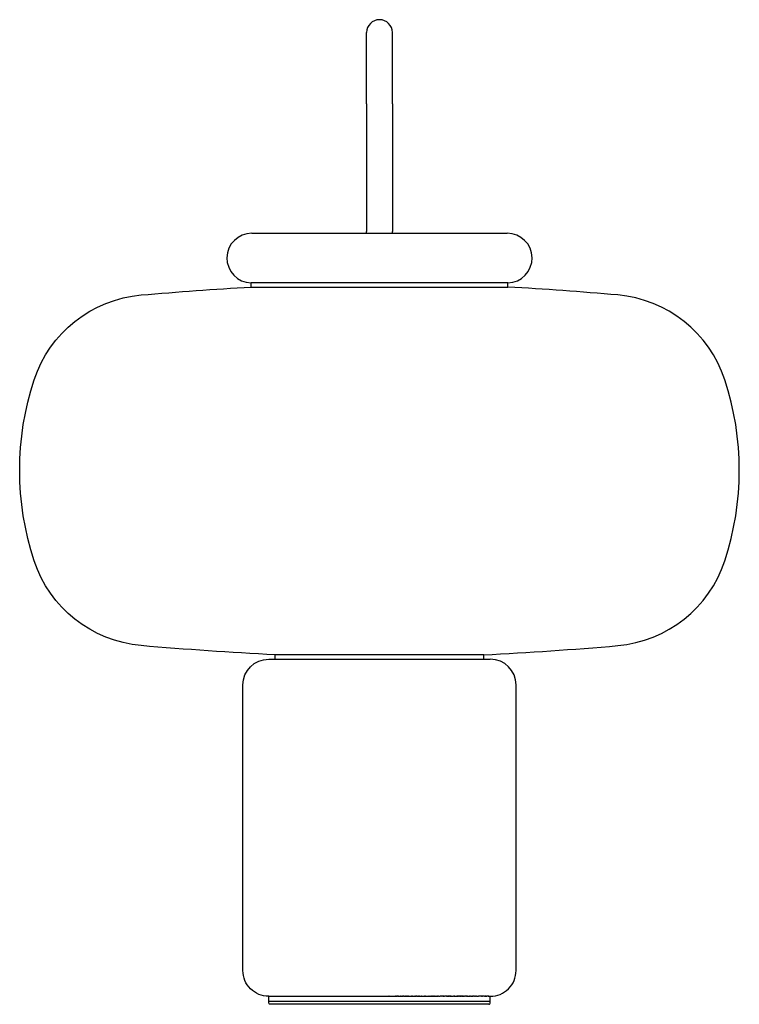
# Model space of a CAD drawing. Extents: x 436 to 1022, y 0 to 752.
# Tile 3 of 3: x 798 to 1022, y 445 to 752. Entities that reach past the tile are written whole.
import ezdxf

# ---------------------------------------------------------------- set-up
doc = ezdxf.new("R2010")
doc.units = 0
doc.header["$MEASUREMENT"] = 0
doc.layers.add('MAKE2D$VISIBLE$LINES', color=178, linetype='CONTINUOUS')

msp = doc.modelspace()

# ---------------------------------------------------------------- linework, layer by layer
at = {"layer": 'MAKE2D$VISIBLE$LINES'}
for p, q in [((905.94, 725.52), (905.94, 747.77)), ((913.94, 725.52), (913.94, 747.77)), ((905.94, 725.52), (905.94, 685.77)), ((913.94, 725.52), (913.94, 685.77)), ((870.19, 685.27), (909.94, 685.27)), ((870.19, 685.27), (870.19, 685.27)), ((905.94, 685.27), (905.94, 685.77)), ((909.94, 685.27), (949.69, 685.27)), ((913.94, 685.27), (913.94, 685.77)), ((909.94, 669.77), (869.94, 669.77)), ((869.94, 668.49), (869.94, 669.77)), ((949.94, 669.77), (909.94, 669.77)), ((949.94, 668.49), (949.94, 669.77)), ((869.94, 668.49), (909.94, 668.49)), ((909.94, 668.49), (949.94, 668.49)), ((875.44, 552.6), (909.94, 552.6)), ((875.44, 552.6), (875.44, 552.6)), ((909.94, 553.95), (877.44, 553.95)), ((877.44, 552.6), (877.44, 553.95)), ((942.44, 553.95), (909.94, 553.95)), ((909.94, 552.6), (910.22, 552.6)), ((910.22, 552.6), (910.3, 552.6)), ((910.3, 552.6), (910.58, 552.6)), ((910.58, 552.6), (910.64, 552.6)), ((910.64, 552.6), (911.21, 552.6)), ((911.21, 552.6), (911.23, 552.6)), ((911.23, 552.6), (911.56, 552.6)), ((911.56, 552.6), (911.59, 552.6)), ((911.59, 552.6), (911.88, 552.6)), ((911.88, 552.6), (911.9, 552.6)), ((911.9, 552.6), (912.19, 552.6)), ((912.19, 552.6), (912.21, 552.6)), ((912.21, 552.6), (912.49, 552.6)), ((912.49, 552.6), (912.54, 552.6)), ((912.54, 552.6), (912.86, 552.6)), ((912.86, 552.6), (912.87, 552.6)), ((912.87, 552.6), (913.51, 552.6)), ((913.51, 552.6), (913.53, 552.6)), ((913.53, 552.6), (913.86, 552.6)), ((913.86, 552.6), (913.91, 552.6)), ((913.91, 552.6), (914.16, 552.6)), ((914.16, 552.6), (914.2, 552.6)), ((914.2, 552.6), (914.49, 552.6)), ((914.49, 552.6), (914.54, 552.6)), ((914.54, 552.6), (914.86, 552.6)), ((914.86, 552.6), (914.91, 552.6)), ((914.91, 552.6), (915.48, 552.6)), ((915.48, 552.6), (915.54, 552.6)), ((915.54, 552.6), (915.85, 552.6)), ((915.85, 552.6), (915.87, 552.6)), ((915.87, 552.6), (916.2, 552.6)), ((916.2, 552.6), (916.21, 552.6)), ((916.21, 552.6), (916.53, 552.6)), ((916.53, 552.6), (916.54, 552.6)), ((916.54, 552.6), (916.88, 552.6)), ((916.88, 552.6), (916.93, 552.6)), ((916.93, 552.6), (917.18, 552.6)), ((917.18, 552.6), (917.22, 552.6)), ((917.22, 552.6), (917.56, 552.6)), ((917.56, 552.6), (917.9, 552.6)), ((917.56, 552.6), (917.56, 552.6)), ((917.9, 552.6), (917.93, 552.6)), ((917.93, 552.6), (918.56, 552.6)), ((918.56, 552.6), (918.57, 552.6)), ((918.57, 552.6), (918.89, 552.6)), ((918.89, 552.6), (918.91, 552.6)), ((918.91, 552.6), (919.25, 552.6)), ((919.25, 552.6), (919.26, 552.6)), ((919.26, 552.6), (919.59, 552.6)), ((919.59, 552.6), (919.61, 552.6)), ((919.61, 552.6), (920.26, 552.6)), ((920.26, 552.6), (920.29, 552.6)), ((920.29, 552.6), (920.57, 552.6)), ((920.57, 552.6), (920.6, 552.6)), ((920.6, 552.6), (920.94, 552.6)), ((920.94, 552.6), (920.96, 552.6)), ((920.96, 552.6), (921.28, 552.6)), ((921.28, 552.6), (921.29, 552.6)), ((921.29, 552.6), (921.56, 552.6)), ((921.56, 552.6), (921.61, 552.6)), ((921.61, 552.6), (922.28, 552.6)), ((922.28, 552.6), (922.92, 552.6)), ((922.28, 552.6), (922.28, 552.6)), ((922.92, 552.6), (922.95, 552.6)), ((922.95, 552.6), (923.95, 552.6)), ((923.95, 552.6), (924.93, 552.6)), ((923.95, 552.6), (923.95, 552.6)), ((924.93, 552.6), (924.94, 552.6)), ((924.94, 552.6), (925.23, 552.6)), ((925.23, 552.6), (925.32, 552.6)), ((925.32, 552.6), (925.92, 552.6)), ((925.92, 552.6), (925.95, 552.6)), ((925.95, 552.6), (926.85, 552.6)), ((926.85, 552.6), (926.92, 552.6)), ((926.92, 552.6), (927.2, 552.6)), ((927.2, 552.6), (927.27, 552.6)), ((927.27, 552.6), (927.53, 552.6)), ((927.53, 552.6), (927.55, 552.6)), ((927.55, 552.6), (927.84, 552.6)), ((927.84, 552.6), (927.85, 552.6)), ((927.85, 552.6), (928.17, 552.6)), ((928.17, 552.6), (928.18, 552.6)), ((928.18, 552.6), (928.48, 552.6)), ((928.48, 552.6), (928.51, 552.6)), ((928.51, 552.6), (928.76, 552.6)), ((928.76, 552.6), (928.82, 552.6)), ((928.82, 552.6), (928.83, 552.6)), ((928.83, 552.6), (929, 552.6)), ((929, 552.6), (929.04, 552.6)), ((929.04, 552.6), (929.14, 552.6)), ((929.14, 552.6), (929.19, 552.6)), ((929.19, 552.6), (929.35, 552.6)), ((929.35, 552.6), (929.37, 552.6)), ((929.37, 552.6), (929.55, 552.6)), ((929.55, 552.6), (929.55, 552.6)), ((929.55, 552.6), (929.73, 552.6)), ((929.73, 552.6), (929.77, 552.6)), ((929.77, 552.6), (929.92, 552.6)), ((929.92, 552.6), (929.94, 552.6)), ((929.94, 552.6), (930.04, 552.6)), ((930.04, 552.6), (930.13, 552.6)), ((930.13, 552.6), (930.23, 552.6)), ((930.23, 552.6), (930.47, 552.6)), ((930.47, 552.6), (930.63, 552.6)), ((930.63, 552.6), (930.69, 552.6)), ((930.69, 552.6), (930.78, 552.6)), ((930.78, 552.6), (930.86, 552.6)), ((930.86, 552.6), (930.92, 552.6)), ((930.92, 552.6), (930.95, 552.6)), ((930.95, 552.6), (931.04, 552.6)), ((931.04, 552.6), (931.12, 552.6)), ((931.12, 552.6), (931.21, 552.6)), ((931.21, 552.6), (931.29, 552.6)), ((931.29, 552.6), (931.37, 552.6)), ((931.37, 552.6), (931.46, 552.6)), ((931.46, 552.6), (931.54, 552.6)), ((931.54, 552.6), (931.59, 552.6)), ((931.59, 552.6), (931.62, 552.6)), ((931.62, 552.6), (931.77, 552.6)), ((931.77, 552.6), (931.8, 552.6)), ((931.8, 552.6), (931.92, 552.6)), ((931.92, 552.6), (932, 552.6)), ((932, 552.6), (932.13, 552.6)), ((932.13, 552.6), (932.17, 552.6)), ((932.17, 552.6), (932.56, 552.6)), ((932.56, 552.6), (932.6, 552.6)), ((932.6, 552.6), (932.75, 552.6)), ((932.75, 552.6), (932.77, 552.6)), ((932.77, 552.6), (932.89, 552.6)), ((932.89, 552.6), (932.96, 552.6)), ((932.96, 552.6), (933.1, 552.6)), ((933.1, 552.6), (933.16, 552.6)), ((933.16, 552.6), (933.29, 552.6)), ((933.29, 552.6), (933.35, 552.6)), ((933.35, 552.6), (933.47, 552.6)), ((933.47, 552.6), (933.51, 552.6)), ((933.51, 552.6), (933.64, 552.6)), ((933.64, 552.6), (933.68, 552.6)), ((933.68, 552.6), (934.04, 552.6)), ((934.04, 552.6), (934.08, 552.6)), ((934.08, 552.6), (934.21, 552.6)), ((934.21, 552.6), (934.26, 552.6)), ((934.26, 552.6), (934.37, 552.6)), ((934.37, 552.6), (934.41, 552.6)), ((934.41, 552.6), (934.74, 552.6)), ((934.74, 552.6), (934.78, 552.6)), ((934.78, 552.6), (934.83, 552.6)), ((934.83, 552.6), (935.1, 552.6)), ((935.1, 552.6), (935.27, 552.6)), ((935.27, 552.6), (935.3, 552.6)), ((935.3, 552.6), (935.43, 552.6)), ((935.43, 552.6), (935.44, 552.6)), ((935.44, 552.6), (935.61, 552.6)), ((935.61, 552.6), (935.69, 552.6)), ((935.69, 552.6), (935.78, 552.6)), ((935.78, 552.6), (936.11, 552.6)), ((936.11, 552.6), (936.19, 552.6)), ((936.19, 552.6), (936.27, 552.6)), ((936.27, 552.6), (936.43, 552.6)), ((936.43, 552.6), (936.44, 552.6)), ((936.44, 552.6), (936.75, 552.6)), ((936.75, 552.6), (936.8, 552.6)), ((936.8, 552.6), (936.91, 552.6)), ((936.91, 552.6), (937.03, 552.6)), ((936.91, 552.6), (936.91, 552.6)), ((937.03, 552.6), (937.07, 552.6)), ((937.07, 552.6), (937.22, 552.6)), ((937.22, 552.6), (937.26, 552.6)), ((937.26, 552.6), (937.37, 552.6)), ((937.37, 552.6), (937.48, 552.6)), ((937.37, 552.6), (937.37, 552.6)), ((937.48, 552.6), (937.53, 552.6)), ((937.53, 552.6), (937.97, 552.6)), ((937.97, 552.6), (938.01, 552.6)), ((938.01, 552.6), (938.12, 552.6)), ((938.12, 552.6), (938.22, 552.6)), ((938.12, 552.6), (938.12, 552.6)), ((938.22, 552.6), (938.26, 552.6)), ((938.26, 552.6), (938.4, 552.6)), ((938.4, 552.6), (938.42, 552.6)), ((938.42, 552.6), (938.52, 552.6)), ((938.52, 552.6), (938.54, 552.6)), ((938.54, 552.6), (938.62, 552.6)), ((938.62, 552.6), (938.68, 552.6)), ((938.68, 552.6), (938.95, 552.6)), ((938.95, 552.6), (939, 552.6)), ((939, 552.6), (939.09, 552.6)), ((939.09, 552.6), (939.22, 552.6)), ((939.09, 552.6), (939.09, 552.6)), ((939.22, 552.6), (939.26, 552.6)), ((939.26, 552.6), (939.35, 552.6)), ((939.35, 552.6), (939.44, 552.6)), ((939.35, 552.6), (939.35, 552.6)), ((939.44, 552.6), (939.48, 552.6)), ((939.48, 552.6), (939.98, 552.6)), ((939.98, 552.6), (940.01, 552.6)), ((940.01, 552.6), (940.08, 552.6)), ((940.08, 552.6), (940.16, 552.6)), ((940.16, 552.6), (940.22, 552.6)), ((940.22, 552.6), (940.23, 552.6)), ((940.23, 552.6), (940.3, 552.6)), ((940.3, 552.6), (940.37, 552.6)), ((940.37, 552.6), (940.44, 552.6)), ((940.44, 552.6), (940.45, 552.6)), ((940.45, 552.6), (940.51, 552.6)), ((940.51, 552.6), (940.58, 552.6)), ((940.58, 552.6), (940.65, 552.6)), ((940.65, 552.6), (940.68, 552.6)), ((940.68, 552.6), (940.79, 552.6)), ((940.79, 552.6), (940.84, 552.6)), ((940.84, 552.6), (940.9, 552.6)), ((940.9, 552.6), (941.01, 552.6)), ((940.9, 552.6), (940.9, 552.6)), ((941.01, 552.6), (941.02, 552.6)), ((941.02, 552.6), (941.11, 552.6)), ((941.11, 552.6), (941.13, 552.6)), ((941.13, 552.6), (941.19, 552.6)), ((941.19, 552.6), (941.24, 552.6)), ((941.24, 552.6), (941.29, 552.6)), ((941.29, 552.6), (941.32, 552.6)), ((941.32, 552.6), (941.39, 552.6)), ((941.39, 552.6), (941.62, 552.6)), ((941.62, 552.6), (941.71, 552.6)), ((941.71, 552.6), (941.75, 552.6)), ((941.75, 552.6), (941.79, 552.6)), ((941.79, 552.6), (941.82, 552.6)), ((941.82, 552.6), (941.9, 552.6)), ((941.9, 552.6), (941.93, 552.6)), ((941.93, 552.6), (941.96, 552.6)), ((941.96, 552.6), (942, 552.6)), ((942, 552.6), (942.06, 552.6)), ((942.06, 552.6), (942.09, 552.6)), ((942.09, 552.6), (942.25, 552.6)), ((942.25, 552.6), (942.32, 552.6)), ((942.25, 552.6), (942.25, 552.6)), ((942.32, 552.6), (942.35, 552.6)), ((942.35, 552.6), (942.4, 552.6)), ((942.4, 552.6), (942.44, 552.6)), ((942.44, 552.6), (942.44, 553.95)), ((942.44, 552.6), (943.7, 552.6)), ((943.7, 552.6), (943.79, 552.6)), ((943.79, 552.6), (944.38, 552.6)), ((944.38, 552.6), (944.4, 552.6)), ((944.4, 552.6), (944.43, 552.6)), ((944.43, 552.6), (944.44, 552.6)), ((875.44, 446.1), (875.44, 447.6)), ((875.44, 447.6), (909.94, 447.6)), ((875.44, 447.6), (875.44, 447.6)), ((875.44, 446.1), (909.94, 446.1)), ((875.44, 446.1), (875.44, 446.1)), ((909.94, 445.1), (875.94, 445.1)), ((909.94, 447.6), (910.24, 447.6)), ((909.94, 446.1), (944.44, 446.1)), ((943.94, 445.1), (909.94, 445.1)), ((910.26, 447.6), (910.24, 447.6)), ((910.26, 447.6), (910.54, 447.6)), ((910.58, 447.6), (910.54, 447.6)), ((910.58, 447.6), (912.52, 447.6)), ((912.54, 447.6), (912.52, 447.6)), ((912.54, 447.6), (912.87, 447.6)), ((912.9, 447.6), (912.87, 447.6)), ((912.9, 447.6), (913.86, 447.6)), ((913.92, 447.6), (913.86, 447.6)), ((913.92, 447.6), (914.2, 447.6)), ((914.21, 447.6), (914.2, 447.6)), ((914.21, 447.6), (914.53, 447.6)), ((914.54, 447.6), (914.53, 447.6)), ((914.54, 447.6), (914.86, 447.6)), ((914.97, 447.6), (914.86, 447.6)), ((914.97, 447.6), (915.17, 447.6)), ((915.2, 447.6), (915.17, 447.6)), ((915.2, 447.6), (915.48, 447.6)), ((915.62, 447.6), (915.48, 447.6)), ((915.62, 447.6), (915.87, 447.6)), ((915.93, 447.6), (915.87, 447.6)), ((915.93, 447.6), (916.5, 447.6)), ((916.62, 447.6), (916.5, 447.6)), ((916.62, 447.6), (916.88, 447.6)), ((917.02, 447.6), (916.88, 447.6)), ((917.02, 447.6), (917.22, 447.6)), ((917.38, 447.6), (917.22, 447.6)), ((917.38, 447.6), (917.56, 447.6)), ((917.62, 447.6), (917.56, 447.6)), ((917.62, 447.6), (917.9, 447.6)), ((918.01, 447.6), (917.9, 447.6)), ((918.01, 447.6), (918.23, 447.6)), ((918.33, 447.6), (918.23, 447.6)), ((918.33, 447.6), (918.57, 447.6)), ((918.61, 447.6), (918.57, 447.6)), ((918.61, 447.6), (918.91, 447.6)), ((918.96, 447.6), (918.91, 447.6)), ((918.96, 447.6), (919.25, 447.6)), ((919.27, 447.6), (919.25, 447.6)), ((919.27, 447.6), (919.57, 447.6)), ((919.63, 447.6), (919.57, 447.6)), ((919.63, 447.6), (919.91, 447.6)), ((920.04, 447.6), (919.91, 447.6)), ((920.04, 447.6), (920.26, 447.6)), ((920.34, 447.6), (920.26, 447.6)), ((920.34, 447.6), (920.6, 447.6)), ((920.64, 447.6), (920.6, 447.6)), ((920.64, 447.6), (920.91, 447.6)), ((921.04, 447.6), (920.91, 447.6)), ((921.04, 447.6), (921.28, 447.6)), ((921.44, 447.6), (921.28, 447.6)), ((921.44, 447.6), (921.61, 447.6)), ((921.64, 447.6), (921.61, 447.6)), ((921.64, 447.6), (921.95, 447.6)), ((922.04, 447.6), (921.95, 447.6)), ((922.04, 447.6), (922.28, 447.6)), ((922.42, 447.6), (922.28, 447.6)), ((922.42, 447.6), (922.62, 447.6)), ((922.63, 447.6), (922.62, 447.6)), ((922.63, 447.6), (922.95, 447.6)), ((923.01, 447.6), (922.95, 447.6)), ((923.01, 447.6), (923.29, 447.6)), ((923.35, 447.6), (923.29, 447.6)), ((923.35, 447.6), (923.95, 447.6)), ((924.03, 447.6), (923.95, 447.6)), ((924.03, 447.6), (924.27, 447.6)), ((924.33, 447.6), (924.27, 447.6)), ((924.33, 447.6), (924.94, 447.6)), ((925.01, 447.6), (924.94, 447.6)), ((925.01, 447.6), (925.26, 447.6)), ((925.4, 447.6), (925.26, 447.6)), ((925.4, 447.6), (925.6, 447.6)), ((925.63, 447.6), (925.6, 447.6)), ((925.63, 447.6), (925.92, 447.6)), ((925.98, 447.6), (925.92, 447.6)), ((925.98, 447.6), (926.25, 447.6)), ((926.36, 447.6), (926.25, 447.6)), ((926.36, 447.6), (926.57, 447.6)), ((926.68, 447.6), (926.57, 447.6)), ((926.68, 447.6), (926.89, 447.6)), ((926.92, 447.6), (926.89, 447.6)), ((926.92, 447.6), (927.21, 447.6)), ((927.27, 447.6), (927.21, 447.6)), ((927.27, 447.6), (927.53, 447.6)), ((927.56, 447.6), (927.53, 447.6)), ((927.56, 447.6), (927.83, 447.6)), ((927.89, 447.6), (927.83, 447.6)), ((927.89, 447.6), (928.14, 447.6)), ((928.26, 447.6), (928.14, 447.6)), ((928.26, 447.6), (928.48, 447.6)), ((928.54, 447.6), (928.48, 447.6)), ((928.54, 447.6), (928.79, 447.6)), ((928.99, 447.6), (928.79, 447.6)), ((928.99, 447.6), (929.07, 447.6)), ((929.19, 447.6), (929.07, 447.6)), ((929.19, 447.6), (929.24, 447.6)), ((929.37, 447.6), (929.24, 447.6)), ((929.37, 447.6), (929.41, 447.6)), ((929.73, 447.6), (929.41, 447.6)), ((929.73, 447.6), (929.87, 447.6)), ((929.92, 447.6), (929.87, 447.6)), ((929.92, 447.6), (930.02, 447.6)), ((930.1, 447.6), (930.02, 447.6)), ((930.1, 447.6), (930.17, 447.6)), ((930.28, 447.6), (930.17, 447.6)), ((930.28, 447.6), (930.32, 447.6)), ((930.45, 447.6), (930.32, 447.6)), ((930.45, 447.6), (930.47, 447.6)), ((930.81, 447.6), (930.47, 447.6)), ((930.81, 447.6), (930.92, 447.6)), ((930.96, 447.6), (930.92, 447.6)), ((930.96, 447.6), (931.09, 447.6)), ((931.13, 447.6), (931.09, 447.6)), ((931.13, 447.6), (931.26, 447.6)), ((931.34, 447.6), (931.26, 447.6)), ((931.34, 447.6), (931.43, 447.6)), ((931.51, 447.6), (931.43, 447.6)), ((931.51, 447.6), (931.59, 447.6)), ((931.68, 447.6), (931.59, 447.6)), ((931.68, 447.6), (931.78, 447.6)), ((931.86, 447.6), (931.78, 447.6)), ((931.86, 447.6), (931.96, 447.6)), ((932.03, 447.6), (931.96, 447.6)), ((932.03, 447.6), (932.12, 447.6)), ((932.2, 447.6), (932.12, 447.6)), ((932.2, 447.6), (932.56, 447.6)), ((932.61, 447.6), (932.56, 447.6)), ((932.61, 447.6), (932.75, 447.6)), ((932.8, 447.6), (932.75, 447.6)), ((932.8, 447.6), (932.93, 447.6)), ((933.04, 447.6), (932.93, 447.6)), ((933.04, 447.6), (933.12, 447.6)), ((933.21, 447.6), (933.12, 447.6)), ((933.21, 447.6), (933.3, 447.6)), ((933.37, 447.6), (933.3, 447.6)), ((933.37, 447.6), (933.46, 447.6)), ((933.53, 447.6), (933.46, 447.6)), ((933.53, 447.6), (933.68, 447.6)), ((933.7, 447.6), (933.68, 447.6)), ((933.7, 447.6), (933.86, 447.6)), ((933.91, 447.6), (933.86, 447.6)), ((933.91, 447.6), (934.04, 447.6)), ((934.09, 447.6), (934.04, 447.6)), ((934.09, 447.6), (934.22, 447.6)), ((934.33, 447.6), (934.22, 447.6)), ((934.33, 447.6), (934.4, 447.6)), ((934.49, 447.6), (934.4, 447.6)), ((934.49, 447.6), (934.55, 447.6)), ((934.65, 447.6), (934.55, 447.6)), ((934.65, 447.6), (934.73, 447.6)), ((934.8, 447.6), (934.73, 447.6)), ((934.8, 447.6), (934.89, 447.6)), ((934.96, 447.6), (934.89, 447.6)), ((934.96, 447.6), (935.1, 447.6)), ((935.11, 447.6), (935.1, 447.6)), ((935.11, 447.6), (935.27, 447.6)), ((935.37, 447.6), (935.27, 447.6)), ((935.37, 447.6), (935.44, 447.6)), ((935.53, 447.6), (935.44, 447.6)), ((935.53, 447.6), (935.61, 447.6)), ((935.69, 447.6), (935.61, 447.6)), ((935.69, 447.6), (935.78, 447.6)), ((935.84, 447.6), (935.78, 447.6)), ((935.84, 447.6), (935.94, 447.6)), ((935.99, 447.6), (935.94, 447.6)), ((935.99, 447.6), (936.11, 447.6)), ((936.14, 447.6), (936.11, 447.6)), ((936.14, 447.6), (936.27, 447.6)), ((936.3, 447.6), (936.27, 447.6)), ((936.3, 447.6), (936.41, 447.6)), ((936.68, 447.6), (936.41, 447.6)), ((936.68, 447.6), (936.74, 447.6)), ((936.81, 447.6), (936.74, 447.6)), ((936.81, 447.6), (936.91, 447.6)), ((937, 447.6), (936.91, 447.6)), ((937, 447.6), (937.06, 447.6)), ((937.14, 447.6), (937.06, 447.6)), ((937.14, 447.6), (937.19, 447.6)), ((937.28, 447.6), (937.19, 447.6)), ((937.28, 447.6), (937.37, 447.6)), ((937.41, 447.6), (937.37, 447.6)), ((937.41, 447.6), (937.53, 447.6)), ((937.54, 447.6), (937.53, 447.6)), ((937.54, 447.6), (937.67, 447.6)), ((937.68, 447.6), (937.67, 447.6)), ((937.68, 447.6), (937.82, 447.6)), ((937.87, 447.6), (937.82, 447.6)), ((937.87, 447.6), (937.97, 447.6)), ((938.01, 447.6), (937.97, 447.6)), ((938.01, 447.6), (938.12, 447.6)), ((938.2, 447.6), (938.12, 447.6)), ((938.2, 447.6), (938.25, 447.6)), ((938.32, 447.6), (938.25, 447.6)), ((938.32, 447.6), (938.4, 447.6)), ((938.45, 447.6), (938.4, 447.6)), ((938.45, 447.6), (938.54, 447.6)), ((938.57, 447.6), (938.54, 447.6)), ((938.57, 447.6), (938.67, 447.6)), ((938.69, 447.6), (938.67, 447.6)), ((938.69, 447.6), (938.82, 447.6)), ((938.88, 447.6), (938.82, 447.6)), ((938.88, 447.6), (938.95, 447.6)), ((939.04, 447.6), (938.95, 447.6)), ((939.04, 447.6), (939.08, 447.6)), ((939.17, 447.6), (939.08, 447.6)), ((939.17, 447.6), (939.22, 447.6)), ((939.27, 447.6), (939.22, 447.6)), ((939.27, 447.6), (939.35, 447.6)), ((939.4, 447.6), (939.35, 447.6)), ((939.4, 447.6), (939.46, 447.6)), ((939.52, 447.6), (939.46, 447.6)), ((939.52, 447.6), (939.61, 447.6)), ((939.63, 447.6), (939.61, 447.6)), ((939.63, 447.6), (939.73, 447.6)), ((939.74, 447.6), (939.73, 447.6)), ((939.74, 447.6), (939.86, 447.6)), ((940.17, 447.6), (939.86, 447.6)), ((940.17, 447.6), (940.21, 447.6)), ((940.28, 447.6), (940.21, 447.6)), ((940.28, 447.6), (940.32, 447.6)), ((940.37, 447.6), (940.32, 447.6)), ((940.37, 447.6), (940.43, 447.6)), ((940.48, 447.6), (940.43, 447.6)), ((940.48, 447.6), (940.57, 447.6)), ((940.59, 447.6), (940.57, 447.6)), ((940.59, 447.6), (940.79, 447.6)), ((940.84, 447.6), (940.79, 447.6)), ((940.84, 447.6), (940.9, 447.6)), ((940.94, 447.6), (940.9, 447.6)), ((940.94, 447.6), (941.01, 447.6)), ((941.03, 447.6), (941.01, 447.6)), ((941.03, 447.6), (941.11, 447.6)), ((941.14, 447.6), (941.11, 447.6)), ((941.14, 447.6), (941.2, 447.6)), ((941.24, 447.6), (941.2, 447.6)), ((941.24, 447.6), (941.31, 447.6)), ((941.33, 447.6), (941.31, 447.6)), ((941.33, 447.6), (941.41, 447.6)), ((941.66, 447.6), (941.41, 447.6)), ((941.66, 447.6), (941.71, 447.6)), ((941.74, 447.6), (941.71, 447.6)), ((941.74, 447.6), (941.81, 447.6)), ((942.02, 447.6), (941.81, 447.6)), ((942.02, 447.6), (942.06, 447.6)), ((942.1, 447.6), (942.06, 447.6)), ((942.1, 447.6), (942.15, 447.6)), ((942.17, 447.6), (942.15, 447.6)), ((942.17, 447.6), (942.25, 447.6)), ((942.27, 447.6), (942.25, 447.6)), ((942.27, 447.6), (942.33, 447.6)), ((942.39, 447.6), (942.33, 447.6)), ((942.39, 447.6), (942.41, 447.6)), ((942.47, 447.6), (942.41, 447.6)), ((942.47, 447.6), (942.5, 447.6)), ((942.54, 447.6), (942.5, 447.6)), ((942.54, 447.6), (942.57, 447.6)), ((942.61, 447.6), (942.57, 447.6)), ((942.61, 447.6), (942.65, 447.6)), ((942.67, 447.6), (942.65, 447.6)), ((942.67, 447.6), (942.71, 447.6)), ((942.74, 447.6), (942.71, 447.6)), ((942.74, 447.6), (942.8, 447.6)), ((942.8, 447.6), (942.87, 447.6)), ((942.8, 447.6), (942.8, 447.6)), ((942.92, 447.6), (942.87, 447.6)), ((942.92, 447.6), (942.94, 447.6)), ((942.98, 447.6), (942.94, 447.6)), ((942.98, 447.6), (943.01, 447.6)), ((943.04, 447.6), (943.01, 447.6)), ((943.04, 447.6), (943.08, 447.6)), ((943.1, 447.6), (943.08, 447.6)), ((943.1, 447.6), (943.14, 447.6)), ((943.16, 447.6), (943.14, 447.6)), ((943.16, 447.6), (943.2, 447.6)), ((943.22, 447.6), (943.2, 447.6)), ((943.22, 447.6), (943.27, 447.6)), ((943.27, 447.6), (943.38, 447.6)), ((943.27, 447.6), (943.27, 447.6)), ((943.43, 447.6), (943.38, 447.6)), ((943.43, 447.6), (943.44, 447.6)), ((943.48, 447.6), (943.44, 447.6)), ((943.48, 447.6), (943.49, 447.6)), ((943.53, 447.6), (943.49, 447.6)), ((943.53, 447.6), (943.54, 447.6)), ((943.57, 447.6), (943.54, 447.6)), ((943.57, 447.6), (943.6, 447.6)), ((943.62, 447.6), (943.6, 447.6)), ((943.62, 447.6), (943.65, 447.6)), ((943.66, 447.6), (943.65, 447.6)), ((943.66, 447.6), (943.7, 447.6)), ((943.77, 447.6), (943.7, 447.6)), ((943.77, 447.6), (943.79, 447.6)), ((943.81, 447.6), (943.79, 447.6)), ((943.81, 447.6), (943.84, 447.6)), ((943.85, 447.6), (943.84, 447.6)), ((943.85, 447.6), (943.88, 447.6)), ((943.9, 447.6), (943.88, 447.6)), ((943.9, 447.6), (943.92, 447.6)), ((943.94, 447.6), (943.92, 447.6)), ((943.94, 447.6), (943.96, 447.6)), ((943.97, 447.6), (943.96, 447.6)), ((943.97, 447.6), (943.99, 447.6)), ((944, 447.6), (943.99, 447.6)), ((944, 447.6), (944.03, 447.6)), ((944.03, 447.6), (944.1, 447.6)), ((944.03, 447.6), (944.03, 447.6)), ((944.12, 447.6), (944.1, 447.6)), ((944.12, 447.6), (944.13, 447.6)), ((944.15, 447.6), (944.13, 447.6)), ((944.15, 447.6), (944.16, 447.6)), ((944.17, 447.6), (944.16, 447.6)), ((944.17, 447.6), (944.19, 447.6)), ((944.2, 447.6), (944.19, 447.6)), ((944.2, 447.6), (944.21, 447.6)), ((944.22, 447.6), (944.21, 447.6)), ((944.22, 447.6), (944.24, 447.6)), ((944.24, 447.6), (944.26, 447.6)), ((944.24, 447.6), (944.24, 447.6)), ((944.26, 447.6), (944.28, 447.6)), ((944.26, 447.6), (944.26, 447.6)), ((944.29, 447.6), (944.28, 447.6)), ((944.29, 447.6), (944.3, 447.6)), ((944.33, 447.6), (944.3, 447.6)), ((944.33, 447.6), (944.35, 447.6)), ((944.36, 447.6), (944.35, 447.6)), ((944.36, 447.6), (944.37, 447.6)), ((944.37, 447.6), (944.38, 447.6)), ((944.37, 447.6), (944.37, 447.6)), ((944.4, 447.6), (944.38, 447.6)), ((944.4, 447.6), (944.42, 447.6)), ((944.42, 447.6), (944.42, 447.6)), ((944.43, 447.6), (944.42, 447.6)), ((944.42, 447.6), (944.42, 447.6)), ((944.43, 447.6), (944.43, 447.6)), ((944.43, 447.6), (944.43, 447.6)), ((944.44, 447.6), (944.43, 447.6)), ((944.43, 447.6), (944.43, 447.6)), ((944.44, 447.6), (944.44, 447.6)), ((944.44, 446.1), (944.44, 447.6))]:
    msp.add_line(p, q, dxfattribs=at)
for points in [[(877.44, 553.95, -0.009283), (835.78, 556.82, -0.300034), (802.45, 583.24, -0.160153), (802.45, 639.6, -0.300034), (835.78, 666.03, -0.007614), (869.94, 668.49)], [(942.44, 553.95, 0.009283), (984.1, 556.82, 0.300034), (1017.43, 583.24, 0.160153), (1017.43, 639.6, 0.300034), (984.1, 666.03, 0.007614), (949.94, 668.49)], [(875.44, 447.6, -0.414214), (867.44, 455.6), (867.44, 544.6, -0.414213), (875.44, 552.6)], [(944.44, 447.6, 0.414214), (952.44, 455.6), (952.44, 544.6, 0.414213), (944.44, 552.6)], [(875.94, 445.1, -0.414214), (875.44, 445.6), (875.44, 446.1)], [(943.94, 445.1, 0.414214), (944.44, 445.6), (944.44, 446.1)]]:
    msp.add_lwpolyline(points, format="xyb", dxfattribs=at)
for centre, radius, start, end in [((909.94, 747.77), 4, 90, 180), ((909.94, 747.77), 4, 0, 90), ((870.19, 677.52), 7.75, 90, 268.1514), ((949.69, 677.52), 7.75, 271.8486, 90)]:
    msp.add_arc(centre, radius, start, end, dxfattribs=at)

doc.saveas('drawing.dxf')
